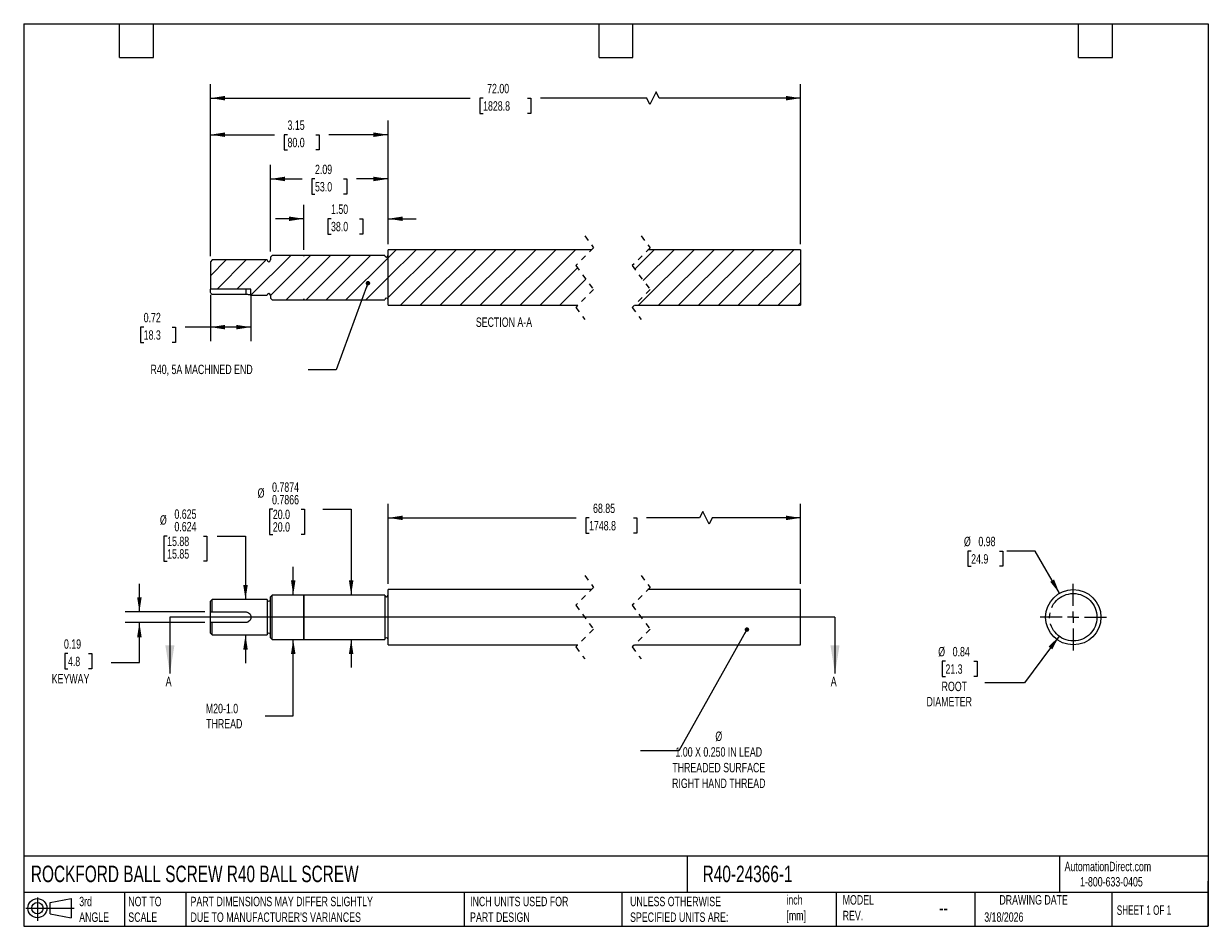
# Model space of a CAD drawing. Header units: inches. Extents: x 0.5 to 21.5, y 0.5 to 16.5.
import ezdxf

# ---------------------------------------------------------------- set-up
doc = ezdxf.new("R2010")
doc.units = ezdxf.units.IN
doc.header["$LTSCALE"] = 2
doc.header["$MEASUREMENT"] = 0
for name, pattern in [('SLD-Center', [0.75, 0.6, -0.05, 0.05, -0.05]), ('SLD-Dashed', [0.075, 0.05, -0.025]), ('SLD-Solid', [0])]:
    doc.linetypes.add(name, pattern=pattern)
for name, color, linetype in [('CENTER', 40, 'SLD-Center'), ('HATCH', 6, 'SLD-Solid'), ('SLD-DEFPOINTS', 7, 'Continuous')]:
    doc.layers.add(name, color=color, linetype=linetype)
doc.layers.add('DIMENSIONS', color=140, linetype='SLD-Solid', lineweight=25)
doc.layers.add('TEXT', color=140, linetype='SLD-Solid', lineweight=25)
doc.styles.add('SLDTEXTSTYLE0', font='TXT', dxfattribs={"width": 0.7})
doc.styles.add('SLDTEXTSTYLE1', font='TXT', dxfattribs={"width": 0.65})
doc.dimstyles.new('SLDDIMSTYLE0', dxfattribs={"dimtxt": 0.169922, "dimasz": 0.26, "dimexe": 0, "dimexo": 0.0625, "dimgap": 0.04248, "dimtad": 0, "dimtih": 1, "dimtoh": 1, "dimrnd": 1e-09, "dimdsep": 46, "dimtxsty": 'SLDTEXTSTYLE0', "dimsah": 1, "dimcen": 0.09, "dimadec": 0, "dimazin": 2, "dimtfac": 1, "dimtmove": 0, "dimatfit": 0, "dimfxl": 0, "dimfrac": 2, "dimtolj": 1, "dimtzin": 12, "dimarcsym": 0})
doc.dimstyles.new('SLDDIMSTYLE1', dxfattribs={"dimtxt": 0.169922, "dimasz": 0.26, "dimexe": 0, "dimexo": 0.0625, "dimgap": 0.04248, "dimtad": 0, "dimtih": 1, "dimtoh": 1, "dimdec": 3, "dimrnd": 1e-09, "dimdsep": 46, "dimtxsty": 'SLDTEXTSTYLE0', "dimsah": 1, "dimcen": 0.09, "dimadec": 0, "dimazin": 2, "dimlim": 1, "dimtm": 0.001, "dimtfac": 1, "dimtdec": 3, "dimtmove": 0, "dimatfit": 0, "dimfxl": 0, "dimfrac": 2, "dimtolj": 1, "dimtzin": 12, "dimarcsym": 0})
doc.dimstyles.new('SLDDIMSTYLE10', dxfattribs={"dimtxt": 0.169922, "dimasz": 0.26, "dimexe": 0, "dimexo": 0.0625, "dimgap": 0.04248, "dimtad": 0, "dimtih": 1, "dimtoh": 1, "dimrnd": 1e-09, "dimzin": 4, "dimdsep": 46, "dimtxsty": 'SLDTEXTSTYLE0', "dimsah": 1, "dimcen": 0.09, "dimadec": 0, "dimazin": 1, "dimtfac": 1, "dimtofl": 0, "dimtmove": 0, "dimatfit": 3, "dimfxl": 0, "dimfrac": 2, "dimtolj": 1, "dimtzin": 12, "dimarcsym": 0})
doc.dimstyles.new('SLDDIMSTYLE2', dxfattribs={"dimtxt": 0.169922, "dimasz": 0.26, "dimexe": 0, "dimexo": 0.0625, "dimgap": 0.04248, "dimtad": 0, "dimtih": 1, "dimtoh": 1, "dimrnd": 1e-09, "dimzin": 12, "dimdsep": 46, "dimtxsty": 'SLDTEXTSTYLE0', "dimsah": 1, "dimcen": 0.09, "dimadec": 0, "dimazin": 3, "dimtfac": 1, "dimtmove": 0, "dimatfit": 0, "dimfxl": 0, "dimfrac": 2, "dimtolj": 1, "dimtzin": 12, "dimarcsym": 0})
doc.dimstyles.new('SLDDIMSTYLE3', dxfattribs={"dimtxt": 0.169922, "dimasz": 0.26, "dimexe": 0, "dimexo": 0.0625, "dimgap": 0.04248, "dimtad": 0, "dimtih": 1, "dimtoh": 1, "dimdec": 4, "dimrnd": 1e-09, "dimdsep": 46, "dimtxsty": 'SLDTEXTSTYLE0', "dimsah": 1, "dimcen": 0.09, "dimadec": 0, "dimazin": 2, "dimlim": 1, "dimtp": -0.0003, "dimtm": 0.0011, "dimtfac": 1, "dimtdec": 4, "dimtmove": 0, "dimatfit": 0, "dimfxl": 0, "dimfrac": 2, "dimtolj": 1, "dimtzin": 4, "dimarcsym": 0})
doc.dimstyles.new('SLDDIMSTYLE4', dxfattribs={"dimtxt": 0.169922, "dimasz": 0.26, "dimexe": 0, "dimexo": 0.0625, "dimgap": 0.04248, "dimtad": 0, "dimtih": 1, "dimtoh": 1, "dimrnd": 1e-09, "dimzin": 12, "dimdsep": 46, "dimtxsty": 'SLDTEXTSTYLE0', "dimsah": 1, "dimcen": 0.09, "dimadec": 0, "dimazin": 3, "dimtfac": 1, "dimtofl": 0, "dimtmove": 0, "dimatfit": 3, "dimfxl": 0, "dimfrac": 2, "dimtolj": 1, "dimtzin": 12, "dimarcsym": 0})
doc.dimstyles.new('SLDDIMSTYLE5', dxfattribs={"dimtxt": 0.18, "dimasz": 0.08, "dimexe": 0, "dimexo": 0.0625, "dimgap": 0, "dimtad": 0, "dimtih": 1, "dimtoh": 1, "dimdec": 0, "dimrnd": 1e-09, "dimzin": 0, "dimdsep": 46, "dimtxsty": 'Standard', "dimblk1": 'DOT', "dimblk2": 'DOT', "dimsah": 1, "dimcen": 0.09, "dimadec": 0, "dimazin": 0, "dimtfac": 0.08, "dimtdec": 0, "dimtofl": 0, "dimtmove": 0, "dimatfit": 3, "dimldrblk": 'DOT', "dimfxl": 0, "dimfrac": 2, "dimtolj": 1, "dimtzin": 0, "dimarcsym": 0})
doc.dimstyles.new('SLDDIMSTYLE6', dxfattribs={"dimtxt": 0.169922, "dimasz": 0.26, "dimexe": 0, "dimexo": 0.0625, "dimgap": 0.04248, "dimtad": 0, "dimtih": 1, "dimtoh": 1, "dimrnd": 1e-09, "dimdsep": 46, "dimtxsty": 'SLDTEXTSTYLE0', "dimsah": 1, "dimcen": 0, "dimadec": 0, "dimazin": 2, "dimtfac": 1, "dimtofl": 0, "dimtmove": 0, "dimatfit": 3, "dimfxl": 0, "dimfrac": 2, "dimtolj": 1, "dimtzin": 12, "dimarcsym": 0})
doc.dimstyles.new('SLDDIMSTYLE7', dxfattribs={"dimtxt": 0.169922, "dimasz": 0.26, "dimexe": 0, "dimexo": 0.0625, "dimgap": 0.04248, "dimtad": 0, "dimtih": 1, "dimtoh": 1, "dimrnd": 1e-09, "dimdsep": 46, "dimtxsty": 'SLDTEXTSTYLE0', "dimsah": 1, "dimcen": 0, "dimadec": 0, "dimazin": 2, "dimtfac": 1, "dimtofl": 0, "dimtmove": 0, "dimatfit": 3, "dimfxl": 0, "dimfrac": 2, "dimtolj": 1, "dimtzin": 12, "dimarcsym": 0})
doc.dimstyles.new('SLDDIMSTYLE8', dxfattribs={"dimtxt": 0.169922, "dimasz": 0.26, "dimexe": 0, "dimexo": 0.0625, "dimgap": 0.04248, "dimtad": 0, "dimtih": 1, "dimtoh": 1, "dimrnd": 1e-09, "dimdsep": 46, "dimtxsty": 'SLDTEXTSTYLE0', "dimsah": 1, "dimcen": 0.09, "dimadec": 0, "dimazin": 2, "dimtfac": 1, "dimtofl": 0, "dimtmove": 0, "dimatfit": 3, "dimfxl": 0, "dimfrac": 2, "dimtolj": 1, "dimtzin": 12, "dimarcsym": 0})
doc.dimstyles.new('SLDDIMSTYLE9', dxfattribs={"dimtxt": 0.169922, "dimasz": 0.26, "dimexe": 0, "dimexo": 0.0625, "dimgap": 0.04248, "dimtad": 0, "dimtih": 1, "dimtoh": 1, "dimrnd": 1e-09, "dimzin": 4, "dimdsep": 46, "dimtxsty": 'SLDTEXTSTYLE0', "dimsah": 1, "dimcen": 0.09, "dimadec": 0, "dimazin": 1, "dimtfac": 1, "dimtmove": 0, "dimatfit": 0, "dimfxl": 0, "dimfrac": 2, "dimtolj": 1, "dimtzin": 12, "dimarcsym": 0})

# ---------------------------------------------------------------- blocks, each defined once
blk = doc.blocks.new('Block11')
at = {"color": 7, "linetype": 'SLD-Solid', "lineweight": 18}
for p, q in [((0, 0.227), (0.856, 0.227)), ((0.204, 0.418), (0.204, 0)), ((0.431, 0.328), (0.801, 0.396)), ((0.431, 0.126), (0.431, 0.328)), ((0.801, 0.396), (0.801, 0.058)), ((0.431, 0.126), (0.801, 0.058))]:
    blk.add_line(p, q, dxfattribs=at)
for radius in [0.169, 0.101]:
    blk.add_circle((0.204, 0.227), radius, dxfattribs=at)
blk = doc.blocks.new('Block12')
at = {"layer": 'SLD-DEFPOINTS'}
blk.add_blockref('Block11', (0, 0), dxfattribs=at)
blk = doc.blocks.new('_D')
at = {"layer": 'DIMENSIONS'}
for p, q in [((2.551, 6.073), (2.551, 6.573)), ((3.71, 6.073), (2.301, 6.073)), ((3.71, 5.885), (2.301, 5.885)), ((2.551, 5.176), (2.551, 5.885)), ((1.285, 5.335), (1.228, 5.335)), ((1.228, 5.335), (1.228, 5.065)), ((1.648, 5.335), (1.705, 5.335)), ((1.705, 5.335), (1.705, 5.065)), ((1.228, 5.065), (1.285, 5.065)), ((1.705, 5.065), (1.648, 5.065)), ((2.051, 5.176), (2.551, 5.176))]:
    blk.add_line(p, q, dxfattribs=at)
for points in [[(2.551, 6.073), (2.591, 6.333), (2.511, 6.333)], [(2.551, 5.885), (2.511, 5.625), (2.591, 5.625)]]:
    blk.add_solid(points, dxfattribs=at)
at = {"layer": 'DIMENSIONS', "char_height": 0.1667, "attachment_point": 1, "style": 'SLDTEXTSTYLE0'}
for s, insert in [('0.19', (1.214, 5.587)), ('4.8', (1.285, 5.279)), ('KEYWAY', (0.997, 4.971))]:
    blk.add_mtext(s, dxfattribs=dict(at, insert=insert))
blk = doc.blocks.new('_D_1')
at = {"layer": 'DIMENSIONS'}
for p, q in [((3.043, 7.415), (2.986, 7.415)), ((2.986, 7.415), (2.986, 6.97)), ((3.69, 7.415), (3.747, 7.415)), ((3.747, 7.415), (3.747, 6.97)), ((3.932, 7.415), (4.432, 7.415)), ((4.432, 7.415), (4.432, 6.291)), ((2.986, 6.97), (3.043, 6.97)), ((3.747, 6.97), (3.69, 6.97)), ((4.432, 5.666), (4.432, 5.166))]:
    blk.add_line(p, q, dxfattribs=at)
for points in [[(4.432, 6.291), (4.472, 6.551), (4.392, 6.551)], [(4.432, 5.666), (4.392, 5.406), (4.472, 5.406)]]:
    blk.add_solid(points, dxfattribs=at)
at = {"layer": 'DIMENSIONS', "char_height": 0.1667, "attachment_point": 1, "style": 'SLDTEXTSTYLE0'}
for s, insert in [('%%c', (2.915, 7.787)), ('0.625', (3.172, 7.89)), ('0.624', (3.172, 7.668)), ('15.88', (3.043, 7.407)), ('15.85', (3.043, 7.185))]:
    blk.add_mtext(s, dxfattribs=dict(at, insert=insert))
blk = doc.blocks.new('_D_2')
at = {"layer": 'DIMENSIONS'}
for p, q in [((5.278, 6.372), (5.278, 6.872)), ((5.278, 4.229), (5.278, 5.586)), ((4.778, 4.229), (5.278, 4.229))]:
    blk.add_line(p, q, dxfattribs=at)
for points in [[(5.278, 6.372), (5.318, 6.632), (5.238, 6.632)], [(5.278, 5.586), (5.238, 5.326), (5.318, 5.326)]]:
    blk.add_solid(points, dxfattribs=at)
at = {"layer": 'DIMENSIONS', "char_height": 0.1667, "attachment_point": 1, "style": 'SLDTEXTSTYLE0'}
for s, insert in [('M20-1.0', (3.729, 4.444)), ('THREAD', (3.735, 4.174))]:
    blk.add_mtext(s, dxfattribs=dict(at, insert=insert))
blk = doc.blocks.new('_D_3')
at = {"layer": 'DIMENSIONS'}
for p, q in [((4.917, 7.893), (4.859, 7.893)), ((4.859, 7.893), (4.859, 7.448)), ((5.421, 7.893), (5.479, 7.893)), ((5.479, 7.893), (5.479, 7.448)), ((5.805, 7.893), (6.305, 7.893)), ((6.305, 7.893), (6.305, 6.373)), ((4.859, 7.448), (4.917, 7.448)), ((5.479, 7.448), (5.421, 7.448)), ((6.305, 5.585), (6.305, 5.085))]:
    blk.add_line(p, q, dxfattribs=at)
for points in [[(6.305, 6.373), (6.345, 6.633), (6.265, 6.633)], [(6.305, 5.585), (6.265, 5.325), (6.345, 5.325)]]:
    blk.add_solid(points, dxfattribs=at)
at = {"layer": 'DIMENSIONS', "char_height": 0.1667, "attachment_point": 1, "style": 'SLDTEXTSTYLE0'}
for s, insert in [('%%c', (4.647, 8.265)), ('0.7874', (4.903, 8.368)), ('0.7866', (4.903, 8.146)), ('20.0', (4.917, 7.885)), ('20.0', (4.917, 7.663))]:
    blk.add_mtext(s, dxfattribs=dict(at, insert=insert))
blk = doc.blocks.new('_D_4')
at = {"layer": 'DIMENSIONS'}
for p, q in [((6.96, 6.569), (6.96, 7.99)), ((14.272, 6.569), (14.272, 7.99)), ((12.539, 7.851), (12.483, 7.74)), ((12.65, 7.629), (12.539, 7.851)), ((6.96, 7.74), (10.292, 7.74)), ((10.522, 7.74), (10.465, 7.74)), ((10.465, 7.74), (10.465, 7.47)), ((11.31, 7.74), (11.367, 7.74)), ((11.367, 7.74), (11.367, 7.47)), ((12.483, 7.74), (11.54, 7.74)), ((12.705, 7.74), (12.65, 7.629)), ((14.272, 7.74), (12.705, 7.74)), ((10.465, 7.47), (10.522, 7.47)), ((11.367, 7.47), (11.31, 7.47))]:
    blk.add_line(p, q, dxfattribs=at)
for points in [[(6.96, 7.74), (7.22, 7.7), (7.22, 7.78)], [(14.272, 7.74), (14.012, 7.78), (14.012, 7.7)]]:
    blk.add_solid(points, dxfattribs=at)
at = {"layer": 'DIMENSIONS', "char_height": 0.1667, "attachment_point": 1, "style": 'SLDTEXTSTYLE0'}
for s, insert in [('68.85', (10.593, 7.993)), ('1748.8', (10.522, 7.685))]:
    blk.add_mtext(s, dxfattribs=dict(at, insert=insert))
blk = doc.blocks.new('_Dot')
at = {"color": 0, "linetype": 'ByBlock', "lineweight": -2}
blk.add_line((-0.5, 0), (-1, 0), dxfattribs=at)
at = {"color": 0, "linetype": 'ByBlock', "const_width": 0.5}
blk.add_lwpolyline([(-0.25, 0, 1), (0.25, 0, 1)], format="xyb", close=True, dxfattribs=at)
blk = doc.blocks.new('_D_5')
at = {"layer": 'DIMENSIONS'}
for p, q in [((18.856, 5.642), (18.243, 4.817)), ((16.84, 5.199), (16.783, 5.199)), ((16.783, 5.199), (16.783, 4.929)), ((17.345, 5.199), (17.402, 5.199)), ((17.402, 5.199), (17.402, 4.929)), ((16.783, 4.929), (16.84, 4.929)), ((17.402, 4.929), (17.345, 4.929)), ((18.243, 4.817), (17.538, 4.817))]:
    blk.add_line(p, q, dxfattribs=at)
blk.add_solid([(18.856, 5.642), (18.669, 5.457), (18.733, 5.409)], dxfattribs=at)
at = {"layer": 'DIMENSIONS', "char_height": 0.1667, "attachment_point": 1, "style": 'SLDTEXTSTYLE0'}
for s, insert in [('%%c', (16.712, 5.452)), ('0.84', (16.968, 5.452)), ('21.3', (16.84, 5.144)), ('ROOT', (16.772, 4.836)), ('DIAMETER', (16.504, 4.566))]:
    blk.add_mtext(s, dxfattribs=dict(at, insert=insert))
blk = doc.blocks.new('_D_6')
at = {"layer": 'DIMENSIONS'}
for p, q in [((17.296, 7.152), (17.239, 7.152)), ((17.239, 7.152), (17.239, 6.882)), ((17.801, 7.152), (17.858, 7.152)), ((17.858, 7.152), (17.858, 6.882)), ((18.429, 7.152), (17.929, 7.152)), ((18.862, 6.403), (18.429, 7.152)), ((17.239, 6.882), (17.296, 6.882)), ((17.858, 6.882), (17.801, 6.882))]:
    blk.add_line(p, q, dxfattribs=at)
blk.add_solid([(18.862, 6.403), (18.766, 6.648), (18.697, 6.608)], dxfattribs=at)
at = {"layer": 'DIMENSIONS', "char_height": 0.1667, "attachment_point": 1, "style": 'SLDTEXTSTYLE0'}
for s, insert in [('%%c', (17.168, 7.405)), ('0.98', (17.424, 7.405)), ('24.9', (17.296, 7.096))]:
    blk.add_mtext(s, dxfattribs=dict(at, insert=insert))
blk = doc.blocks.new('SW_CENTERMARKSYMBOL_0')
at = {"layer": 'CENTER', "color": 0}
for p, q in [((0, 0.2), (0, 0.59)), ((-0.2, 0), (-0.59, 0)), ((0, 0), (-0.1, 0)), ((0, 0), (0, 0.1)), ((0, 0), (0, -0.1)), ((0, 0), (0.1, 0)), ((0.2, 0), (0.59, 0)), ((0, -0.2), (0, -0.59))]:
    blk.add_line(p, q, dxfattribs=at)
blk = doc.blocks.new('_D_7')
at = {"layer": 'DIMENSIONS'}
for p, q in [((3.81, 11.694), (3.81, 10.871)), ((4.529, 11.694), (4.529, 10.871)), ((2.627, 11.121), (2.57, 11.121)), ((2.57, 11.121), (2.57, 10.851)), ((3.132, 11.121), (3.189, 11.121)), ((3.189, 11.121), (3.189, 10.851)), ((3.81, 11.121), (3.362, 11.121)), ((4.529, 11.121), (3.81, 11.121)), ((2.57, 10.851), (2.627, 10.851)), ((3.189, 10.851), (3.132, 10.851))]:
    blk.add_line(p, q, dxfattribs=at)
for points in [[(3.81, 11.121), (4.07, 11.081), (4.07, 11.161)], [(4.529, 11.121), (4.269, 11.161), (4.269, 11.081)]]:
    blk.add_solid(points, dxfattribs=at)
at = {"layer": 'DIMENSIONS', "char_height": 0.1667, "attachment_point": 1, "style": 'SLDTEXTSTYLE0'}
for s, insert in [('0.72', (2.627, 11.374)), ('18.3', (2.627, 11.065))]:
    blk.add_mtext(s, dxfattribs=dict(at, insert=insert))
blk = doc.blocks.new('_D_8')
at = {"layer": 'DIMENSIONS'}
for p, q in [((5.464, 12.493), (5.464, 13.292)), ((6.96, 12.589), (6.96, 13.292)), ((5.464, 13.042), (4.964, 13.042)), ((5.948, 13.042), (5.891, 13.042)), ((5.891, 13.042), (5.891, 12.772)), ((6.453, 13.042), (6.51, 13.042)), ((6.51, 13.042), (6.51, 12.772)), ((6.96, 13.042), (7.46, 13.042)), ((5.891, 12.772), (5.948, 12.772)), ((6.51, 12.772), (6.453, 12.772))]:
    blk.add_line(p, q, dxfattribs=at)
for points in [[(5.464, 13.042), (5.204, 13.082), (5.204, 13.002)], [(6.96, 13.042), (7.22, 13.002), (7.22, 13.082)]]:
    blk.add_solid(points, dxfattribs=at)
at = {"layer": 'DIMENSIONS', "char_height": 0.1667, "attachment_point": 1, "style": 'SLDTEXTSTYLE0'}
for s, insert in [('1.50', (5.948, 13.295)), ('38.0', (5.948, 12.987))]:
    blk.add_mtext(s, dxfattribs=dict(at, insert=insert))
blk = doc.blocks.new('_D_9')
at = {"layer": 'DIMENSIONS'}
for p, q in [((4.873, 12.462), (4.873, 13.998)), ((6.96, 12.589), (6.96, 13.998)), ((4.873, 13.748), (5.434, 13.748)), ((5.664, 13.748), (5.607, 13.748)), ((5.607, 13.748), (5.607, 13.478)), ((6.169, 13.748), (6.226, 13.748)), ((6.226, 13.748), (6.226, 13.478)), ((6.96, 13.748), (6.399, 13.748)), ((5.607, 13.478), (5.664, 13.478)), ((6.226, 13.478), (6.169, 13.478))]:
    blk.add_line(p, q, dxfattribs=at)
for points in [[(4.873, 13.748), (5.133, 13.708), (5.133, 13.788)], [(6.96, 13.748), (6.7, 13.788), (6.7, 13.708)]]:
    blk.add_solid(points, dxfattribs=at)
at = {"layer": 'DIMENSIONS', "char_height": 0.1667, "attachment_point": 1, "style": 'SLDTEXTSTYLE0'}
for s, insert in [('2.09', (5.664, 14.001)), ('53.0', (5.664, 13.693))]:
    blk.add_mtext(s, dxfattribs=dict(at, insert=insert))
blk = doc.blocks.new('_D_10')
at = {"layer": 'DIMENSIONS'}
for p, q in [((3.81, 12.381), (3.81, 14.782)), ((6.96, 12.589), (6.96, 14.782)), ((3.81, 14.532), (4.946, 14.532)), ((5.177, 14.532), (5.119, 14.532)), ((5.119, 14.532), (5.119, 14.262)), ((5.681, 14.532), (5.739, 14.532)), ((5.739, 14.532), (5.739, 14.262)), ((6.96, 14.532), (5.912, 14.532)), ((5.119, 14.262), (5.177, 14.262)), ((5.739, 14.262), (5.681, 14.262))]:
    blk.add_line(p, q, dxfattribs=at)
for points in [[(3.81, 14.532), (4.07, 14.492), (4.07, 14.572)], [(6.96, 14.532), (6.7, 14.572), (6.7, 14.492)]]:
    blk.add_solid(points, dxfattribs=at)
at = {"layer": 'DIMENSIONS', "char_height": 0.1667, "attachment_point": 1, "style": 'SLDTEXTSTYLE0'}
for s, insert in [('3.15', (5.177, 14.785)), ('80.0', (5.177, 14.477))]:
    blk.add_mtext(s, dxfattribs=dict(at, insert=insert))
blk = doc.blocks.new('_D_11')
at = {"layer": 'DIMENSIONS'}
for p, q in [((3.81, 12.381), (3.81, 15.43)), ((14.272, 12.589), (14.272, 15.43)), ((3.81, 15.18), (8.414, 15.18)), ((8.644, 15.18), (8.587, 15.18)), ((8.587, 15.18), (8.587, 14.91)), ((9.432, 15.18), (9.489, 15.18)), ((9.489, 15.18), (9.489, 14.91)), ((11.544, 15.18), (9.662, 15.18)), ((11.6, 15.069), (11.544, 15.18)), ((11.711, 15.291), (11.6, 15.069)), ((11.766, 15.18), (11.711, 15.291)), ((14.272, 15.18), (11.766, 15.18)), ((8.587, 14.91), (8.644, 14.91)), ((9.489, 14.91), (9.432, 14.91))]:
    blk.add_line(p, q, dxfattribs=at)
for points in [[(3.81, 15.18), (4.07, 15.14), (4.07, 15.22)], [(14.272, 15.18), (14.012, 15.22), (14.012, 15.14)]]:
    blk.add_solid(points, dxfattribs=at)
at = {"layer": 'DIMENSIONS', "char_height": 0.1667, "attachment_point": 1, "style": 'SLDTEXTSTYLE0'}
for s, insert in [('72.00', (8.715, 15.433)), ('1828.8', (8.644, 15.125))]:
    blk.add_mtext(s, dxfattribs=dict(at, insert=insert))
blk = doc.blocks.new('SW_HATCH_0')
at = {"layer": 'HATCH', "color": 0}
for p, q in [((-6.805, -0.461), (-6.101, 0.243)), ((-6.46, -0.47), (-5.747, 0.243)), ((-6.181, -0.544), (-5.394, 0.243)), ((-5.828, -0.545), (-5.04, 0.243)), ((-5.474, -0.545), (-4.687, 0.243)), ((-4.373, 0.203), (-4.237, 0.339)), ((-4.373, -0.151), (-3.883, 0.339)), ((-4.373, -0.504), (-3.53, 0.339)), ((-4.156, -0.641), (-3.176, 0.339)), ((-3.803, -0.641), (-2.823, 0.339)), ((-3.449, -0.641), (-2.469, 0.339)), ((-3.096, -0.641), (-2.116, 0.339)), ((-2.742, -0.641), (-1.762, 0.339)), ((-2.388, -0.641), (-1.408, 0.339)), ((-2.035, -0.641), (-1.055, 0.339)), ((0, 0), (0.339, 0.339)), ((0.066, -0.641), (1.046, 0.339)), ((0.15, -0.203), (0.693, 0.339)), ((0.42, -0.641), (1.4, 0.339)), ((0.774, -0.641), (1.754, 0.339)), ((1.127, -0.641), (2.107, 0.339)), ((1.481, -0.641), (2.461, 0.339)), ((1.834, -0.641), (2.814, 0.339)), ((-7.523, -0.119), (-7.243, 0.162)), ((-7.406, -0.355), (-6.889, 0.162)), ((-7.053, -0.355), (-6.536, 0.162)), ((-5.121, -0.545), (-4.373, 0.203)), ((-1.681, -0.641), (-1.017, 0.023)), ((2.188, -0.641), (2.938, 0.11)), ((-4.767, -0.545), (-4.373, -0.151)), ((-1.328, -0.641), (-0.867, -0.18)), ((2.541, -0.641), (2.938, -0.244)), ((-4.388, -0.519), (-4.373, -0.504)), ((2.895, -0.641), (2.938, -0.597))]:
    blk.add_line(p, q, dxfattribs=at)

msp = doc.modelspace()

# ---------------------------------------------------------------- linework, layer by layer
at = {"color": 7, "linetype": 'SLD-Dashed', "lineweight": 18}
for p, q in [((10.44544, 12.73873), (10.60292, 12.52621)), ((11.44544, 12.73873), (11.60292, 12.52621)), ((10.60292, 12.52621), (10.28796, 12.21125)), ((11.60292, 12.52621), (11.28796, 12.21125)), ((10.28796, 12.21125), (10.60292, 11.78621)), ((11.28796, 12.21125), (11.60292, 11.78621)), ((10.60292, 11.78621), (10.28796, 11.47125)), ((11.60292, 11.78621), (11.28796, 11.47125)), ((10.28796, 11.47125), (10.44544, 11.25873)), ((11.28796, 11.47125), (11.44544, 11.25873)), ((10.44544, 6.71878), (10.60292, 6.50626)), ((11.44544, 6.71878), (11.60292, 6.50626)), ((10.60292, 6.50626), (10.28796, 6.1913)), ((11.60292, 6.50626), (11.28796, 6.1913)), ((10.28796, 6.1913), (10.60292, 5.76626)), ((11.28796, 6.1913), (11.60292, 5.76626)), ((10.60292, 5.76626), (10.28796, 5.4513)), ((11.60292, 5.76626), (11.28796, 5.4513)), ((10.28796, 5.4513), (10.44544, 5.23878)), ((11.28796, 5.4513), (11.44544, 5.23878))]:
    msp.add_line(p, q, dxfattribs=at)
for p, q in [((4.90342, 12.39193), (4.87342, 12.36193)), ((5.46422, 12.39193), (4.90342, 12.39193)), ((5.46422, 12.37758), (5.46422, 12.39193)), ((6.90042, 12.39258), (5.46442, 12.39258)), ((5.46442, 12.39258), (5.46442, 12.37758)), ((10.56544, 12.48873), (6.96042, 12.48873)), ((6.96042, 11.50873), (6.96042, 12.48873)), ((6.96042, 11.60488), (6.96042, 12.39258)), ((14.27215, 12.48873), (11.56544, 12.48873)), ((14.27215, 12.48873), (14.27215, 11.50873)), ((3.84042, 12.31123), (3.81042, 12.28123)), ((3.81042, 12.28123), (3.81042, 11.79433)), ((4.81342, 12.31123), (3.84042, 12.31123)), ((4.87342, 12.36193), (4.87342, 12.31123)), ((4.52917, 11.79433), (3.81042, 11.79433)), ((3.81042, 11.73224), (3.81042, 11.79433)), ((4.43542, 11.79433), (4.43542, 11.70062)), ((4.52917, 11.68623), (4.52917, 11.79433)), ((4.43542, 11.70062), (3.84042, 11.70062)), ((4.52917, 11.68623), (4.81342, 11.68623)), ((4.87342, 11.68623), (4.87342, 11.63553)), ((4.87342, 11.63553), (4.90342, 11.60553)), ((4.90342, 11.60553), (5.46422, 11.60553)), ((5.46422, 11.60553), (5.46422, 11.61988)), ((5.46442, 11.61988), (5.46442, 11.60488)), ((5.46442, 11.60488), (6.90042, 11.60488)), ((6.96042, 11.50873), (10.32544, 11.50873)), ((11.32544, 11.50873), (14.27215, 11.50873)), ((4.90342, 6.37198), (4.87342, 6.34198)), ((4.87342, 5.97878), (4.87342, 6.34198)), ((5.46422, 6.37198), (4.90342, 6.37198)), ((4.90342, 5.58558), (4.90342, 6.37198)), ((5.46422, 6.37198), (5.46422, 5.58558)), ((6.90042, 6.37263), (5.46442, 6.37263)), ((5.46442, 5.58493), (5.46442, 6.37263)), ((6.90042, 6.37263), (6.90042, 5.58493)), ((10.56544, 6.46878), (6.96042, 6.46878)), ((6.96042, 5.48878), (6.96042, 6.46878)), ((14.27215, 6.46878), (11.56544, 6.46878)), ((14.27215, 5.97878), (14.27215, 6.46878)), ((3.84042, 6.29128), (3.81042, 6.26128)), ((3.81042, 6.07253), (3.81042, 6.26128)), ((4.81342, 6.29128), (3.84042, 6.29128)), ((3.84042, 6.07253), (3.84042, 6.29128)), ((4.81342, 6.29128), (4.81342, 5.66628)), ((3.81042, 6.07253), (3.84042, 6.07253)), ((3.81042, 5.88503), (3.81042, 6.07253)), ((3.81042, 5.69628), (3.81042, 5.88503)), ((3.84042, 5.88503), (3.81042, 5.88503)), ((3.84042, 6.07253), (4.43542, 6.07253)), ((3.84042, 5.66628), (3.84042, 5.88503)), ((4.43542, 5.88503), (3.84042, 5.88503)), ((4.87342, 5.61558), (4.87342, 5.97878)), ((14.27215, 5.48878), (14.27215, 5.97878)), ((3.81042, 5.69628), (3.84042, 5.66628)), ((3.84042, 5.66628), (4.81342, 5.66628)), ((4.87342, 5.61558), (4.90342, 5.58558)), ((4.90342, 5.58558), (5.46422, 5.58558)), ((5.46442, 5.58493), (6.90042, 5.58493)), ((6.96042, 5.48878), (10.32544, 5.48878)), ((11.32544, 5.48878), (14.27215, 5.48878))]:
    msp.add_line(p, q)
msp.add_circle((19.1065, 5.97878), 0.49)
for centre, start, end in [((6.93042, 12.39258), 180.00112, 359.99888), ((4.84342, 12.31123), 180.001155, 359.998845), ((4.84342, 11.68623), 0.001155, 179.998845), ((6.93042, 11.60488), 0.00112, 179.99888), ((6.93042, 6.37263), 180.00112, 359.99888), ((4.84342, 6.29128), 180.001155, 359.998845), ((4.84342, 5.66628), 0.001155, 179.998845), ((6.93042, 5.58493), 0.00112, 179.99888)]:
    msp.add_arc(centre, 0.03, start, end)
for points, knots in [([(3.84042, 11.70062), (3.83475, 11.70657), (3.82473, 11.71709), (3.81475, 11.72765), (3.81042, 11.73224)], [0, 0, 0, 0, 0.56592256, 1, 1, 1, 1]), ([(4.52917, 11.68623), (4.52859, 11.6864), (4.52626, 11.6871), (4.51722, 11.68968), (4.49867, 11.69433), (4.47574, 11.69821), (4.4535, 11.7003), (4.4415, 11.70051), (4.43542, 11.70062)], [0, 0, 0, 0, 0.01919587, 0.07657316, 0.29620446, 0.62197056, 0.80825085, 1, 1, 1, 1]), ([(4.43542, 6.07253), (4.44148, 6.0722), (4.45362, 6.07152), (4.47708, 6.06422), (4.50338, 6.04701), (4.52073, 6.02074), (4.52814, 5.99716), (4.52883, 5.98491), (4.52917, 5.97878)], [0, 0, 0, 0, 0.12370865, 0.24792775, 0.49847584, 0.74992052, 0.87501075, 1, 1, 1, 1]), ([(4.52917, 5.97878), (4.52883, 5.97272), (4.52815, 5.96057), (4.52086, 5.93712), (4.50366, 5.91086), (4.47742, 5.89349), (4.45382, 5.88607), (4.44154, 5.88538), (4.43542, 5.88503)], [0, 0, 0, 0, 0.1237274, 0.24809382, 0.49827191, 0.74921874, 0.87503729, 1, 1, 1, 1])]:
    msp.add_open_spline(points, degree=3, knots=knots)
at = {"layer": 'CENTER', "linetype": 'SLD-Center'}
msp.add_circle((19.1065, 5.97878), 0.42, dxfattribs=at)
at = {"layer": 'TEXT'}
for p, q in [((0.5, 16.5), (21.5, 16.5)), ((0.5, 16.5), (0.5, 0.5)), ((2.2, 15.9), (2.2, 16.5)), ((2.8, 15.9), (2.8, 16.5)), ((10.7, 15.9), (10.7, 16.5)), ((11.3, 15.9), (11.3, 16.5)), ((19.2, 15.9), (19.2, 16.5)), ((19.8, 15.9), (19.8, 16.5)), ((21.5, 16.5), (21.5, 0.5)), ((2.2, 15.9), (2.8, 15.9)), ((10.7, 15.9), (11.3, 15.9)), ((19.2, 15.9), (19.8, 15.9)), ((14.88216, 5.97878), (3.09177, 5.97878)), ((21.5, 1.74221), (0.5, 1.74221)), ((12.26448, 1.74221), (12.26448, 1.1)), ((18.8642, 1.74221), (18.8642, 1.1)), ((21.5, 0.5), (21.5, 1.3)), ((21.5, 1.1), (0.5, 1.1)), ((2.28699, 1.1), (2.28699, 0.5)), ((3.37302, 1.1), (3.37302, 0.5)), ((8.30584, 1.1), (8.30584, 0.5)), ((11.10219, 1.1), (11.10219, 0.5)), ((14.90556, 1.1), (14.90556, 0.5)), ((17.35949, 1.1), (17.35949, 0.5)), ((19.79124, 1.1), (19.79124, 0.5)), ((0.5, 0.5), (21.5, 0.5))]:
    msp.add_line(p, q, dxfattribs=at)
at = {"layer": 'TEXT', "linetype": 'SLD-Solid'}
for p, q in [((3.09177, 5.97878), (3.09177, 4.97878)), ((14.88216, 5.97878), (14.88216, 4.97878))]:
    msp.add_line(p, q, dxfattribs=at)
at = {"layer": 'TEXT'}
for points in [[(3.09177, 4.97878), (3.17177, 5.47878), (3.01177, 5.47878)], [(14.88216, 4.97878), (14.96216, 5.47878), (14.80216, 5.47878)]]:
    msp.add_solid(points, dxfattribs=at)

# ---------------------------------------------------------------- block references
at = {"layer": 'CENTER'}
msp.add_blockref('SW_CENTERMARKSYMBOL_0', (19.1065, 5.97878), dxfattribs=at)
at = {"layer": 'HATCH'}
msp.add_blockref('SW_HATCH_0', (11.33377, 12.14942), dxfattribs=at)
at = {"layer": 'SLD-DEFPOINTS'}
msp.add_blockref('Block12', (0.53842, 0.59479), dxfattribs=at)

# ---------------------------------------------------------------- texts
at = {"layer": 'TEXT'}
for s, insert, char_height, attachment_point, style in [('SECTION A-A', (9.01401, 11.29224), 0.1666667, 2, 'SLDTEXTSTYLE0'), ('R40, 5A MACHINED END', (2.74762, 10.45528), 0.1666667, 1, 'SLDTEXTSTYLE0'), ('A', (3.01585, 4.92479), 0.16992, 1, 'SLDTEXTSTYLE0'), ('A', (14.80624, 4.92479), 0.16992, 1, 'SLDTEXTSTYLE0'), ('%%c^J1.00 X 0.250 IN LEAD^JTHREADED SURFACE^JRIGHT HAND THREAD', (12.82222, 3.95215), 0.1666667, 2, 'SLDTEXTSTYLE0'), ('ROCKFORD BALL SCREW R40 BALL SCREW', (0.62722, 1.57493), 0.2916667, 1, 'SLDTEXTSTYLE0'), ('R40-24366-1', (12.53604, 1.57493), 0.2916667, 1, 'SLDTEXTSTYLE0'), ('AutomationDirect.com', (18.95236, 1.64382), 0.1666667, 1, 'SLDTEXTSTYLE0'), ('1-800-633-0405', (19.22768, 1.37299), 0.1666667, 1, 'SLDTEXTSTYLE0'), ('inch^J[mm]', (14.02077, 1.05213), 0.166667, 1, 'SLDTEXTSTYLE0'), ('MODEL ^JREV.', (15.0184, 1.05228), 0.1666667, 1, 'SLDTEXTSTYLE0'), ('DRAWING DATE', (18.40357, 1.05228), 0.1666667, 2, 'SLDTEXTSTYLE0'), ('3rd^JANGLE', (1.48429, 1.02335), 0.166667, 1, 'SLDTEXTSTYLE0'), ('NOT TO^JSCALE', (2.35486, 1.02335), 0.1666667, 1, 'SLDTEXTSTYLE0'), ("PART DIMENSIONS MAY DIFFER SLIGHTLY ^JDUE TO MANUFACTURER'S VARIANCES", (3.45768, 1.02335), 0.1666667, 1, 'SLDTEXTSTYLE0'), ('INCH UNITS USED FOR ^JPART DESIGN', (8.41367, 1.02335), 0.1666667, 1, 'SLDTEXTSTYLE0'), ('UNLESS OTHERWISE ^JSPECIFIED UNITS ARE:', (11.24954, 1.02335), 0.1666667, 1, 'SLDTEXTSTYLE0'), ('SHEET 1 OF 1', (19.87727, 0.8702), 0.1666667, 1, 'SLDTEXTSTYLE1'), ('--', (16.72661, 0.95084), 0.25, 1, 'SLDTEXTSTYLE0'), ('3/18/2026', (17.52857, 0.7473), 0.166667, 1, 'SLDTEXTSTYLE0')]:
    msp.add_mtext(s, dxfattribs=dict(at, insert=insert, char_height=char_height, attachment_point=attachment_point, style=style))

# ---------------------------------------------------------------- dimensions: what is measured, and where the dimension line sits
at = {"layer": 'DIMENSIONS'}
for base, p1, p2, text, dimstyle, picture, middle in [((14.27215, 15.18019), (3.81042, 12.28123), (14.27215, 12.48873), '72.00', 'SLDDIMSTYLE10', '_D_11', (9.0383, 15.18019)), ((6.96042, 7.73995), (14.27215, 6.46878), (6.96042, 6.46878), '68.85', 'SLDDIMSTYLE4', '_D_4', (10.91615, 7.73995))]:
    dim = msp.add_linear_dim(base=base, p1=p1, p2=p2, text=text, dimstyle=dimstyle, dxfattribs=at)
    dim.commit()
    dim.dimension.update_dxf_attribs({"geometry": picture, "text_midpoint": middle, "dimtype": 160})
for base, p1, p2, dimstyle, picture, middle in [((3.81042, 14.53204), (6.96042, 12.48873), (3.81042, 12.28123), 'SLDDIMSTYLE4', '_D_10', (5.42902, 14.53204)), ((4.87342, 13.7485), (6.96042, 12.48873), (4.87342, 12.36193), 'SLDDIMSTYLE4', '_D_9', (5.91674, 13.7485)), ((5.46442, 13.04248), (6.96042, 12.48873), (5.46442, 12.39258), 'SLDDIMSTYLE9', '_D_8', (6.20047, 13.04248)), ((3.81042, 11.12064), (4.52917, 11.79433), (3.81042, 11.79433), 'SLDDIMSTYLE8', '_D_7', (2.87929, 11.12064))]:
    dim = msp.add_linear_dim(base=base, p1=p1, p2=p2, dimstyle=dimstyle, dxfattribs=at)
    dim.commit()
    dim.dimension.update_dxf_attribs({"geometry": picture, "text_midpoint": middle, "dimtype": 160})
for base, p1, p2, text, dimstyle, picture, middle in [((6.30529, 6.37263), (6.90042, 5.58493), (6.90042, 6.37263), '%%c<>', 'SLDDIMSTYLE3', '_D_3', (6.30529, 7.89277)), ((4.4321, 5.66628), (4.81342, 6.29128), (4.81342, 5.66628), '%%c<>', 'SLDDIMSTYLE1', '_D_1', (4.4321, 7.41487)), ((5.27809, 5.58558), (5.46422, 6.37198), (5.46422, 5.58558), 'M20-1.0\\PTHREAD', 'SLDDIMSTYLE2', '_D_2', (5.27809, 4.22894)), ((2.55058, 5.88503), (3.81042, 6.07253), (3.81042, 5.88503), '<>\\PKEYWAY', 'SLDDIMSTYLE0', '_D', (2.55058, 5.17565))]:
    dim = msp.add_linear_dim(base=base, p1=p1, p2=p2, angle=90, text=text, dimstyle=dimstyle, dxfattribs=at)
    dim.commit()
    dim.dimension.update_dxf_attribs({"geometry": picture, "text_midpoint": middle, "dimtype": 160})
dim = msp.add_diameter_dim_2p(p1=(19.3515, 5.55443), p2=(18.8615, 6.40313), dimstyle='SLDDIMSTYLE7', dxfattribs=at)
dim.commit()
dim.dimension.update_dxf_attribs({"geometry": '_D_6', "text_midpoint": (17.54859, 7.15167), "dimtype": 163})
dim = msp.add_diameter_dim_2p(p1=(19.35701, 6.31589), p2=(18.85599, 5.64167), text='<>\\PROOT\\PDIAMETER', dimstyle='SLDDIMSTYLE6', dxfattribs=at)
dim.commit()
dim.dimension.update_dxf_attribs({"geometry": '_D_5', "text_midpoint": (17.09252, 4.9052), "dimtype": 163})

# ---------------------------------------------------------------- leaders
at = {"layer": 'TEXT'}
for points in [[(6.60343, 11.90004), (6.04013, 10.36668), (5.54013, 10.36668)], [(13.32106, 5.75974), (12.11409, 3.61086), (11.43241, 3.61086)]]:
    msp.add_leader(points, dimstyle='SLDDIMSTYLE5', dxfattribs=at)

doc.saveas('drawing.dxf')
